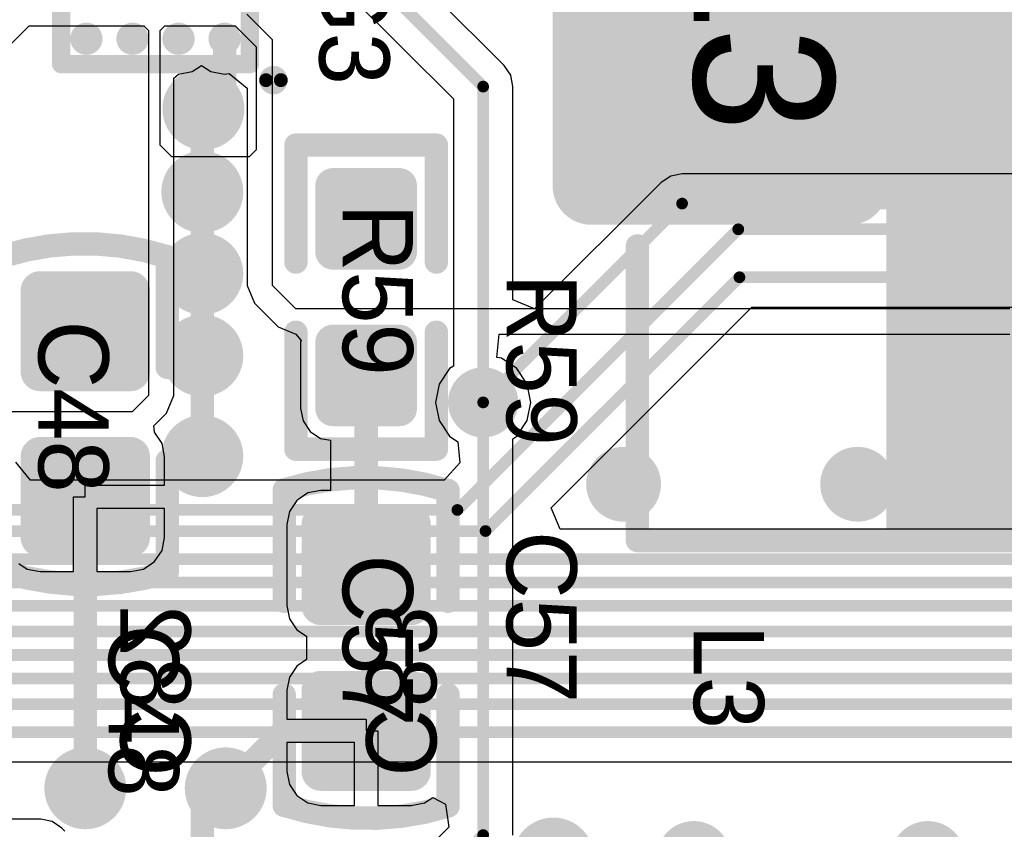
# Model space of a CAD drawing. Header units: millimetres. Extents: x 1.4 to 10.4, y 0 to 10.9.
# Tile 46 of 177: x 4.692 to 5.113, y 3.057 to 3.404. Entities that reach past the tile are written whole.
import ezdxf

# ---------------------------------------------------------------- set-up
doc = ezdxf.new("R2010")
doc.units = ezdxf.units.MM
doc.header["$MEASUREMENT"] = 0
for name, color, linetype in [('BottomLayer', 5, 'Continuous'), ('BottomOverlay', 54, 'Continuous'), ('DrillDrawing', 1, 'Continuous'), ('DrillGuide', 244, 'Continuous'), ('InternalPlane1', 76, 'Continuous'), ('InternalPlane2', 16, 'Continuous'), ('Mechanical31', 56, 'Continuous'), ('MultiLayer', 9, 'Continuous'), ('TopLayer', 1, 'Continuous'), ('TopOverlay', 2, 'Continuous'), ('TopPaste', 8, 'Continuous'), ('TopSolder', 216, 'Continuous')]:
    doc.layers.add(name, color=color, linetype=linetype)

msp = doc.modelspace()

# ---------------------------------------------------------------- linework, layer by layer
at = {"layer": 'BottomLayer'}
for p, q in [((4.89901, 3.38401), (4.79, 3.49302)), ((4.77198, 3.475), (4.87726, 3.36972)), ((4.90177, 3.37988), (4.89901, 3.38401)), ((4.90274, 3.375), (4.90177, 3.37988)), ((4.90274, 3.28383), (4.90274, 3.375)), ((4.87726, 3.36972), (4.87726, 3.25554)), ((4.97012, 3.33677), (4.96599, 3.33401)), ((4.975, 3.33774), (4.97012, 3.33677)), ((6.00972, 3.33774), (4.975, 3.33774)), ((4.96599, 3.33401), (4.91198, 3.28001)), ((4.91198, 3.28001), (4.90274, 3.28383)), ((4.91901, 3.19498), (5.00478, 3.28076)), ((5.00478, 3.28076), (5.99467, 3.28076)), ((4.87558, 3.25442), (4.87116, 3.2478)), ((4.87726, 3.25554), (4.87558, 3.25442)), ((4.87116, 3.2478), (4.86961, 3.24)), ((4.86961, 3.24), (4.87116, 3.2322)), ((4.87116, 3.2322), (4.87558, 3.22558)), ((4.87558, 3.22558), (4.8792, 3.22316)), ((4.8792, 3.22316), (4.88009, 3.21415)), ((4.69663, 3.20674), (4.69029, 3.21448)), ((4.88009, 3.21415), (4.87338, 3.20674)), ((4.87338, 3.20674), (4.69663, 3.20674)), ((4.92283, 3.18574), (4.91901, 3.19498)), ((5.91272, 3.18574), (4.92283, 3.18574)), ((3.88028, 3.08626), (5.984, 3.08626)), ((4.701, 3.06174), (3.86883, 3.06174)), ((4.70588, 3.06077), (4.701, 3.06174)), ((4.71001, 3.05801), (4.70588, 3.06077)), ((4.71132, 3.0567), (4.71001, 3.05801))]:
    msp.add_line(p, q, dxfattribs=at)
for points, const_width in [([(4.77, 3.495), (4.89, 3.375)], 0.005), ([(4.89, 3.24), (4.89, 3.375)], 0.005), ([(4.89, 3.24), (4.975, 3.325)], 0.005), ([(4.975, 3.325), (6.015, 3.325)], 0.005), ([(4.879, 3.194), (4.999, 3.314)], 0.005), ([(4.999, 3.314), (6.02, 3.314)], 0.005), ([(4.891, 3.185), (4.9995, 3.2935)], 0.005), ([(4.9995, 3.2935), (6.0175, 3.2935)], 0.005), ([(4.211, 3.194), (4.879, 3.194)], 0.005), ([(4.19, 3.185), (4.891, 3.185)], 0.005), ([(3.83, 3.173), (5.918, 3.173)], 0.005), ([(3.835, 3.163), (5.928, 3.163)], 0.005), ([(3.842, 3.153), (5.938, 3.153)], 0.005), ([(3.847, 3.142), (5.947, 3.142)], 0.005), ([(3.854, 3.132), (5.957, 3.132)], 0.005), ([(3.861, 3.122), (5.967, 3.122)], 0.005), ([(3.87, 3.111), (5.976, 3.111)], 0.005), ([(3.875, 3.099), (5.984, 3.099)], 0.005), ([(4.77, 3.065), (4.78, 3.075)], 0.01), ([(4.77, 3.01043), (4.77, 3.065)], 0.01)]:
    msp.add_lwpolyline(points, dxfattribs=dict(at, const_width=const_width))
for points, const_width in [([(4.76297, 3.36547, 1), (4.77797, 3.36547, 1)], 0.015), ([(4.88875, 3.375, 1), (4.89125, 3.375, 1)], 0.0025), ([(4.88875, 3.375, 1), (4.89125, 3.375, 1)], 0.0025), ([(4.7625, 3.33, 1), (4.7775, 3.33, 1)], 0.015), ([(4.97375, 3.325, 1), (4.97625, 3.325, 1)], 0.0025), ([(4.97375, 3.325, 1), (4.97625, 3.325, 1)], 0.0025), ([(4.99775, 3.314, 1), (5.00025, 3.314, 1)], 0.0025), ([(4.99775, 3.314, 1), (5.00025, 3.314, 1)], 0.0025), ([(4.7625, 3.295, 1), (4.7775, 3.295, 1)], 0.015), ([(4.99825, 3.2935, 1), (5.00075, 3.2935, 1)], 0.0025), ([(4.99825, 3.2935, 1), (5.00075, 3.2935, 1)], 0.0025), ([(4.7625, 3.26, 1), (4.7775, 3.26, 1)], 0.015), ([(4.885, 3.24, 1), (4.895, 3.24, 1)], 0.01), ([(4.88875, 3.24, 1), (4.89125, 3.24, 1)], 0.0025), ([(4.88875, 3.24, 1), (4.89125, 3.24, 1)], 0.0025), ([(4.7625, 3.217, 1), (4.7775, 3.217, 1)], 0.015), ([(4.944, 3.205, 1), (4.956, 3.205, 1)], 0.012), ([(5.044, 3.205, 1), (5.056, 3.205, 1)], 0.012), ([(4.87775, 3.194, 1), (4.88025, 3.194, 1)], 0.0025), ([(4.87775, 3.194, 1), (4.88025, 3.194, 1)], 0.0025), ([(4.88975, 3.185, 1), (4.89225, 3.185, 1)], 0.0025), ([(4.88975, 3.185, 1), (4.89225, 3.185, 1)], 0.0025), ([(4.7125, 3.075, 1), (4.7275, 3.075, 1)], 0.015), ([(4.7725, 3.075, 1), (4.7875, 3.075, 1)], 0.015), ([(4.7775, 3.075, 1), (4.7825, 3.075, 1)], 0.005), ([(4.7675, 3.065, 1), (4.7725, 3.065, 1)], 0.005), ([(4.7675, 3.065, 1), (4.7725, 3.065, 1)], 0.005), ([(4.9125, 3.045, 1), (4.9275, 3.045, 1)], 0.015)]:
    msp.add_lwpolyline(points, format="xyb", close=True, dxfattribs=dict(at, const_width=const_width))
at = {"layer": 'DrillDrawing'}
for points, const_width in [([(4.76672, 3.36547, 1), (4.77422, 3.36547, 1)], 0.0075), ([(4.76625, 3.33, 1), (4.77375, 3.33, 1)], 0.0075), ([(4.76625, 3.295, 1), (4.77375, 3.295, 1)], 0.0075), ([(4.76625, 3.26, 1), (4.77375, 3.26, 1)], 0.0075), ([(4.8875, 3.24, 1), (4.8925, 3.24, 1)], 0.005), ([(4.76625, 3.217, 1), (4.77375, 3.217, 1)], 0.0075), ([(4.947, 3.205, 1), (4.953, 3.205, 1)], 0.006), ([(5.047, 3.205, 1), (5.053, 3.205, 1)], 0.006), ([(4.71625, 3.075, 1), (4.72375, 3.075, 1)], 0.0075), ([(4.77625, 3.075, 1), (4.78375, 3.075, 1)], 0.0075)]:
    msp.add_lwpolyline(points, format="xyb", close=True, dxfattribs=dict(at, const_width=const_width))
at = {"layer": 'DrillGuide'}
for points, const_width in [([(4.76672, 3.36547, 1), (4.77422, 3.36547, 1)], 0.0075), ([(4.76625, 3.33, 1), (4.77375, 3.33, 1)], 0.0075), ([(4.76625, 3.295, 1), (4.77375, 3.295, 1)], 0.0075), ([(4.76625, 3.26, 1), (4.77375, 3.26, 1)], 0.0075), ([(4.8875, 3.24, 1), (4.8925, 3.24, 1)], 0.005), ([(4.76625, 3.217, 1), (4.77375, 3.217, 1)], 0.0075), ([(4.947, 3.205, 1), (4.953, 3.205, 1)], 0.006), ([(5.047, 3.205, 1), (5.053, 3.205, 1)], 0.006), ([(4.71625, 3.075, 1), (4.72375, 3.075, 1)], 0.0075), ([(4.77625, 3.075, 1), (4.78375, 3.075, 1)], 0.0075)]:
    msp.add_lwpolyline(points, format="xyb", close=True, dxfattribs=dict(at, const_width=const_width))
at = {"layer": 'InternalPlane1', "const_width": 0.015}
msp.add_lwpolyline([(4.8825, 3.24, 1), (4.8975, 3.24, 1)], format="xyb", close=True, dxfattribs=at)
at = {"layer": 'InternalPlane2'}
for points, const_width in [([(4.76172, 3.36547, 1), (4.77922, 3.36547, 1)], 0.0175), ([(4.76125, 3.33, 1), (4.77875, 3.33, 1)], 0.0175), ([(4.76125, 3.295, 1), (4.77875, 3.295, 1)], 0.0175), ([(4.76125, 3.26, 1), (4.77875, 3.26, 1)], 0.0175), ([(4.8825, 3.24, 1), (4.8975, 3.24, 1)], 0.015), ([(4.76125, 3.217, 1), (4.77875, 3.217, 1)], 0.0175), ([(4.942, 3.205, 1), (4.958, 3.205, 1)], 0.016), ([(5.042, 3.205, 1), (5.058, 3.205, 1)], 0.016), ([(4.71125, 3.075, 1), (4.72875, 3.075, 1)], 0.0175), ([(4.77125, 3.075, 1), (4.78875, 3.075, 1)], 0.0175), ([(4.91125, 3.045, 1), (4.92875, 3.045, 1)], 0.0175), ([(4.972, 3.045, 1), (4.988, 3.045, 1)], 0.016), ([(5.072, 3.045, 1), (5.088, 3.045, 1)], 0.016)]:
    msp.add_lwpolyline(points, format="xyb", close=True, dxfattribs=dict(at, const_width=const_width))
at = {"layer": 'MultiLayer'}
for points, const_width in [([(4.76297, 3.36547, 1), (4.77797, 3.36547, 1)], 0.015), ([(4.7625, 3.33, 1), (4.7775, 3.33, 1)], 0.015), ([(4.7625, 3.295, 1), (4.7775, 3.295, 1)], 0.015), ([(4.7625, 3.26, 1), (4.7775, 3.26, 1)], 0.015), ([(4.885, 3.24, 1), (4.895, 3.24, 1)], 0.01), ([(4.7625, 3.217, 1), (4.7775, 3.217, 1)], 0.015), ([(4.944, 3.205, 1), (4.956, 3.205, 1)], 0.012), ([(5.044, 3.205, 1), (5.056, 3.205, 1)], 0.012), ([(4.7125, 3.075, 1), (4.7275, 3.075, 1)], 0.015), ([(4.7725, 3.075, 1), (4.7875, 3.075, 1)], 0.015), ([(4.9125, 3.045, 1), (4.9275, 3.045, 1)], 0.015)]:
    msp.add_lwpolyline(points, format="xyb", close=True, dxfattribs=dict(at, const_width=const_width))
at = {"layer": 'TopLayer'}
for p, q in [((4.8, 3.395), (4.789, 3.406)), ((4.68, 3.385), (4.696, 3.401)), ((4.696, 3.401), (4.745, 3.401)), ((4.745, 3.401), (4.747, 3.399)), ((4.752, 3.399), (4.754, 3.401)), ((4.754, 3.401), (4.784, 3.401)), ((4.784, 3.401), (4.793, 3.392)), ((4.747, 3.399), (4.747, 3.243)), ((4.752, 3.35), (4.752, 3.399)), ((4.793, 3.392), (4.793, 3.348)), ((4.8, 3.29), (4.8, 3.395)), ((4.76566, 3.38142), (4.76968, 3.3841)), ((4.76968, 3.3841), (4.77371, 3.38142)), ((4.75782, 3.3786), (4.75984, 3.38026)), ((4.75782, 3.243), (4.75782, 3.3786)), ((4.75984, 3.38026), (4.76566, 3.38142)), ((4.77371, 3.38142), (4.77953, 3.38026)), ((4.77953, 3.38026), (4.78145, 3.38064)), ((4.78145, 3.38064), (4.78918, 3.3743)), ((4.78918, 3.3743), (4.78918, 3.29)), ((4.757, 3.345), (4.752, 3.35)), ((4.79, 3.345), (4.757, 3.345)), ((4.793, 3.348), (4.79, 3.345)), ((4.78918, 3.29), (4.79235, 3.28235)), ((4.81, 3.28), (4.8, 3.29)), ((4.79235, 3.28235), (4.79235, 3.28235)), ((4.79235, 3.28235), (4.80235, 3.27235)), ((5.115, 3.28), (4.81, 3.28)), ((4.80235, 3.27235), (4.81, 3.26918)), ((4.81, 3.26918), (4.81, 3.26918)), ((4.81, 3.26918), (4.81, 3.26918)), ((4.81, 3.26918), (4.81, 3.26918)), ((4.81, 3.26918), (4.81, 3.26918)), ((4.81, 3.26918), (4.81218, 3.26652)), ((4.89587, 3.25922), (4.89685, 3.26918)), ((4.89685, 3.26918), (5.115, 3.26918)), ((4.81218, 3.26652), (4.81202, 3.26571)), ((4.81202, 3.26571), (4.81202, 3.23736)), ((4.81218, 3.26652), (4.81218, 3.26652)), ((4.81218, 3.26652), (4.81218, 3.26652)), ((4.81218, 3.26652), (4.81218, 3.26652)), ((4.81218, 3.26652), (4.81218, 3.26652)), ((4.8978, 3.25884), (4.89587, 3.25922)), ((4.90442, 3.25442), (4.8978, 3.25884)), ((4.90884, 3.2478), (4.90442, 3.25442)), ((4.91039, 3.24), (4.90884, 3.2478)), ((4.747, 3.243), (4.74, 3.236)), ((4.75465, 3.23535), (4.75782, 3.243)), ((4.75782, 3.243), (4.75782, 3.243)), ((4.90884, 3.2322), (4.91039, 3.24)), ((4.74, 3.236), (4.681, 3.236)), ((4.74935, 3.23004), (4.75465, 3.23535)), ((4.81202, 3.23736), (4.81307, 3.23208)), ((4.81307, 3.23208), (4.81606, 3.2276)), ((4.90442, 3.22558), (4.90884, 3.2322)), ((4.74962, 3.22722), (4.74935, 3.23004)), ((4.75279, 3.22248), (4.74962, 3.22722)), ((4.81606, 3.2276), (4.82054, 3.2246)), ((4.82054, 3.2246), (4.82471, 3.22378)), ((4.82471, 3.22378), (4.82471, 3.20237)), ((4.90274, 3.22446), (4.90442, 3.22558)), ((4.90274, 3.055), (4.90274, 3.22446)), ((4.7539, 3.21689), (4.75279, 3.22248)), ((4.7539, 3.20457), (4.7539, 3.21689)), ((4.72, 3.19957), (4.72, 3.20457)), ((4.72, 3.20457), (4.7539, 3.20457)), ((4.82071, 3.20237), (4.81512, 3.20126)), ((4.82471, 3.20237), (4.82071, 3.20237)), ((4.715, 3.16763), (4.715, 3.19957)), ((4.715, 3.19957), (4.72, 3.19957)), ((4.81038, 3.19809), (4.80721, 3.19335)), ((4.81512, 3.20126), (4.81038, 3.19809)), ((4.7539, 3.19457), (4.725, 3.19457)), ((4.725, 3.19457), (4.725, 3.16763)), ((4.7539, 3.18224), (4.7539, 3.19457)), ((4.80721, 3.19335), (4.8061, 3.18776)), ((4.8061, 3.18776), (4.8061, 3.15311)), ((4.75279, 3.17665), (4.7539, 3.18224)), ((4.74962, 3.17191), (4.75279, 3.17665)), ((4.69156, 3.17112), (4.69512, 3.16874)), ((4.69512, 3.16874), (4.70071, 3.16763)), ((4.73929, 3.16763), (4.74488, 3.16874)), ((4.74488, 3.16874), (4.74962, 3.17191)), ((4.70071, 3.16763), (4.715, 3.16763)), ((4.725, 3.16763), (4.73929, 3.16763)), ((4.8061, 3.15311), (4.80721, 3.14752)), ((4.80721, 3.14752), (4.81038, 3.14278)), ((4.81038, 3.14278), (4.81453, 3.14)), ((4.81453, 3.14), (4.81453, 3.13)), ((4.81453, 3.13), (4.81038, 3.12722)), ((4.81038, 3.12722), (4.80721, 3.12248)), ((4.80721, 3.12248), (4.8061, 3.11689)), ((4.8061, 3.11689), (4.8061, 3.10457)), ((4.8061, 3.10457), (4.84, 3.10457)), ((4.84, 3.10457), (4.84, 3.09957)), ((4.84, 3.09957), (4.845, 3.09957)), ((4.845, 3.09957), (4.845, 3.06763)), ((4.835, 3.09457), (4.8061, 3.09457)), ((4.8061, 3.09457), (4.8061, 3.08224)), ((4.835, 3.06763), (4.835, 3.09457)), ((4.8061, 3.08224), (4.80721, 3.07665)), ((4.80721, 3.07665), (4.81038, 3.07191)), ((4.81038, 3.07191), (4.81512, 3.06874)), ((4.86488, 3.06874), (4.86844, 3.07112)), ((4.86844, 3.07112), (4.87384, 3.06823)), ((4.81512, 3.06874), (4.82071, 3.06763)), ((4.82071, 3.06763), (4.835, 3.06763)), ((4.845, 3.06763), (4.85929, 3.06763)), ((4.85929, 3.06763), (4.86488, 3.06874)), ((4.87384, 3.06823), (4.87531, 3.05834)), ((4.87531, 3.05834), (4.86472, 3.04774))]:
    msp.add_line(p, q, dxfattribs=at)
for points, const_width in [([(4.71801, 3.39547, 1), (4.72293, 3.39547, 1)], 0.00492), ([(4.7377, 3.39547, 1), (4.74262, 3.39547, 1)], 0.00492), ([(4.75738, 3.39547, 1), (4.7623, 3.39547, 1)], 0.00492), ([(4.77703, 3.39547, 1), (4.78203, 3.39547, 1)], 0.005), ([(4.77707, 3.39547, 1), (4.78199, 3.39547, 1)], 0.00492), ([(4.76297, 3.36547, 1), (4.77797, 3.36547, 1)], 0.015), ([(4.7675, 3.365, 1), (4.7725, 3.365, 1)], 0.005), ([(4.7675, 3.365, 1), (4.7725, 3.365, 1)], 0.005), ([(4.76797, 3.36547, 1), (4.77297, 3.36547, 1)], 0.005), ([(4.76797, 3.36547, 1), (4.77297, 3.36547, 1)], 0.005), ([(4.77703, 3.36547, 1), (4.78203, 3.36547, 1)], 0.005), ([(4.77703, 3.36547, 1), (4.78203, 3.36547, 1)], 0.005), ([(4.7625, 3.33, 1), (4.7775, 3.33, 1)], 0.015), ([(4.92933, 3.33248, 1), (4.94311, 3.33248, 1)], 0.01378), ([(5.03957, 3.33248, 1), (5.05335, 3.33248, 1)], 0.01378), ([(4.82406, 3.33264, 1), (4.8276, 3.33264, 1)], 0.00354), ([(4.8524, 3.33264, 1), (4.85594, 3.33264, 1)], 0.00354), ([(4.7675, 3.33, 1), (4.7725, 3.33, 1)], 0.005), ([(4.7675, 3.33, 1), (4.7725, 3.33, 1)], 0.005), ([(4.7625, 3.295, 1), (4.7775, 3.295, 1)], 0.015), ([(4.82406, 3.30429, 1), (4.8276, 3.30429, 1)], 0.00354), ([(4.8524, 3.30429, 1), (4.85594, 3.30429, 1)], 0.00354), ([(4.7675, 3.295, 1), (4.7725, 3.295, 1)], 0.005), ([(4.7675, 3.295, 1), (4.7725, 3.295, 1)], 0.005), ([(4.69854, 3.28776, 1), (4.70287, 3.28776, 1)], 0.00433), ([(4.73713, 3.28776, 1), (4.74146, 3.28776, 1)], 0.00433), ([(4.7625, 3.26, 1), (4.7775, 3.26, 1)], 0.015), ([(4.82406, 3.26571, 1), (4.8276, 3.26571, 1)], 0.00354), ([(4.8524, 3.26571, 1), (4.85594, 3.26571, 1)], 0.00354), ([(4.7675, 3.26, 1), (4.7725, 3.26, 1)], 0.005), ([(4.7675, 3.26, 1), (4.7725, 3.26, 1)], 0.005), ([(4.69854, 3.25311, 1), (4.70287, 3.25311, 1)], 0.00433), ([(4.73713, 3.25311, 1), (4.74146, 3.25311, 1)], 0.00433), ([(4.8375, 3.25154, 1), (4.8425, 3.25154, 1)], 0.005), ([(4.885, 3.24, 1), (4.895, 3.24, 1)], 0.01), ([(4.82406, 3.23736, 1), (4.8276, 3.23736, 1)], 0.00354), ([(4.8524, 3.23736, 1), (4.85594, 3.23736, 1)], 0.00354), ([(4.88875, 3.24, 1), (4.89125, 3.24, 1)], 0.0025), ([(4.7625, 3.217, 1), (4.7775, 3.217, 1)], 0.015), ([(4.69854, 3.21689, 1), (4.70287, 3.21689, 1)], 0.00433), ([(4.73713, 3.21689, 1), (4.74146, 3.21689, 1)], 0.00433), ([(4.7675, 3.217, 1), (4.7725, 3.217, 1)], 0.005), ([(4.944, 3.205, 1), (4.956, 3.205, 1)], 0.012), ([(5.044, 3.205, 1), (5.056, 3.205, 1)], 0.012), ([(4.7175, 3.19957, 1), (4.7225, 3.19957, 1)], 0.005), ([(4.81854, 3.18776, 1), (4.82287, 3.18776, 1)], 0.00433), ([(4.85713, 3.18776, 1), (4.86146, 3.18776, 1)], 0.00433), ([(4.69854, 3.18224, 1), (4.70287, 3.18224, 1)], 0.00433), ([(4.73713, 3.18224, 1), (4.74146, 3.18224, 1)], 0.00433), ([(4.8375, 3.17043, 1), (4.8425, 3.17043, 1)], 0.005), ([(4.81854, 3.15311, 1), (4.82287, 3.15311, 1)], 0.00433), ([(4.85713, 3.15311, 1), (4.86146, 3.15311, 1)], 0.00433), ([(4.81854, 3.11689, 1), (4.82287, 3.11689, 1)], 0.00433), ([(4.85713, 3.11689, 1), (4.86146, 3.11689, 1)], 0.00433), ([(4.80207, 3.09957, 1), (4.80707, 3.09957, 1)], 0.005), ([(4.80207, 3.09957, 1), (4.80707, 3.09957, 1)], 0.005), ([(4.8375, 3.09957, 1), (4.8425, 3.09957, 1)], 0.005), ([(4.7125, 3.075, 1), (4.7275, 3.075, 1)], 0.015), ([(4.7725, 3.075, 1), (4.7875, 3.075, 1)], 0.015), ([(4.81854, 3.08224, 1), (4.82287, 3.08224, 1)], 0.00433), ([(4.85713, 3.08224, 1), (4.86146, 3.08224, 1)], 0.00433), ([(4.7175, 3.075, 1), (4.7225, 3.075, 1)], 0.005), ([(4.7775, 3.075, 1), (4.7825, 3.075, 1)], 0.005), ([(4.9125, 3.045, 1), (4.9275, 3.045, 1)], 0.015), ([(4.88875, 3.055, 1), (4.89125, 3.055, 1)], 0.0025), ([(4.88875, 3.055, 1), (4.89125, 3.055, 1)], 0.0025)]:
    msp.add_lwpolyline(points, format="xyb", close=True, dxfattribs=dict(at, const_width=const_width))
for points, const_width in [([(4.77953, 3.36547), (4.77953, 3.39547)], 0.01), ([(4.77, 3.365), (4.77047, 3.36547)], 0.01), ([(4.77, 3.33), (4.77, 3.365)], 0.01), ([(4.77047, 3.36547), (4.77953, 3.36547)], 0.01), ([(4.77, 3.295), (4.77, 3.33)], 0.01), ([(4.77, 3.26), (4.77, 3.295)], 0.01), ([(4.77, 3.217), (4.77, 3.26)], 0.01), ([(4.84, 3.17043), (4.84, 3.25154)], 0.01), ([(4.89, 3.055), (4.89, 3.24)], 0.005), ([(4.72, 3.075), (4.72, 3.19957)], 0.01), ([(4.78, 3.075), (4.80457, 3.09957)], 0.01), ([(4.80457, 3.09957), (4.84, 3.09957)], 0.01), ([(4.87, 3.035), (4.89, 3.055)], 0.005)]:
    msp.add_lwpolyline(points, dxfattribs=dict(at, const_width=const_width))
for points in [[(5.04646, 3.3187), (5.04646, 3.5313), (4.93622, 3.3187), (4.93622, 3.5313)], [(5.06024, 3.33248), (5.06024, 3.51752), (4.92244, 3.33248), (4.92244, 3.51752)], [(4.85417, 3.30075), (4.85417, 3.33618), (4.82583, 3.30075), (4.82583, 3.33618)], [(4.85772, 3.30429), (4.85772, 3.33264), (4.82228, 3.30429), (4.82228, 3.33264)], [(4.73929, 3.24878), (4.73929, 3.29209), (4.70071, 3.24878), (4.70071, 3.29209)], [(4.74362, 3.25311), (4.74362, 3.28776), (4.69638, 3.25311), (4.69638, 3.28776)], [(4.85417, 3.23382), (4.85417, 3.26925), (4.82583, 3.23382), (4.82583, 3.26925)], [(4.85772, 3.23736), (4.85772, 3.26571), (4.82228, 3.23736), (4.82228, 3.26571)], [(4.73929, 3.17791), (4.73929, 3.22122), (4.70071, 3.17791), (4.70071, 3.22122)], [(4.74362, 3.18224), (4.74362, 3.21689), (4.69638, 3.18224), (4.69638, 3.21689)], [(4.85929, 3.14878), (4.85929, 3.19209), (4.82071, 3.14878), (4.82071, 3.19209)], [(4.86362, 3.15311), (4.86362, 3.18776), (4.81638, 3.15311), (4.81638, 3.18776)], [(4.85929, 3.07791), (4.85929, 3.12122), (4.82071, 3.07791), (4.82071, 3.12122)], [(4.86362, 3.08224), (4.86362, 3.11689), (4.81638, 3.08224), (4.81638, 3.11689)]]:
    msp.add_solid(points, dxfattribs=at)
at = {"layer": 'TopOverlay'}
for points, const_width in [([(4.70965, 3.38465), (4.70965, 3.46535)], 0.00787), ([(4.79035, 3.38465), (4.79035, 3.46535)], 0.00787), ([(4.70965, 3.38465), (4.79035, 3.38465)], 0.00787), ([(4.81, 3.35), (4.87, 3.35)], 0.01), ([(4.81, 3.3), (4.81, 3.35)], 0.01), ([(4.87, 3.3), (4.87, 3.35)], 0.01), ([(4.95591, 3.18091), (4.95591, 3.30689)], 0.01), ([(4.755, 3.255), (4.755, 3.30233)], 0.01), ([(4.81, 3.22), (4.81, 3.27)], 0.01), ([(4.87, 3.22), (4.87, 3.27)], 0.01), ([(4.81, 3.22), (4.87, 3.22)], 0.01), ([(4.755, 3.1674), (4.755, 3.215)], 0.01), ([(4.805, 3.155), (4.805, 3.20261)], 0.01), ([(4.875, 3.155), (4.875, 3.20233)], 0.01), ([(4.95591, 3.18091), (4.97559, 3.18091)], 0.01), ([(4.97559, 3.18091), (5.44409, 3.18091)], 0.01), ([(4.805, 3.06767), (4.805, 3.115)], 0.01), ([(4.875, 3.0674), (4.875, 3.115)], 0.01)]:
    msp.add_lwpolyline(points, dxfattribs=dict(at, const_width=const_width))
for points, const_width in [([(4.70768, 3.38465, 1), (4.71161, 3.38465, 1)], 0.00394), ([(4.70768, 3.38465, 1), (4.71161, 3.38465, 1)], 0.00394), ([(4.78839, 3.38465, 1), (4.79232, 3.38465, 1)], 0.00394), ([(4.78839, 3.38465, 1), (4.79232, 3.38465, 1)], 0.00394), ([(4.80354, 3.37776, 1), (4.79724, 3.37776, 1)], 0.00591), ([(4.79577, 3.37776, 1), (4.79872, 3.37776, 1)], 0.00295), ([(4.80207, 3.37776, 1), (4.80502, 3.37776, 1)], 0.00295), ([(4.8075, 3.35, 1), (4.8125, 3.35, 1)], 0.005), ([(4.8075, 3.35, 1), (4.8125, 3.35, 1)], 0.005), ([(4.8675, 3.35, 1), (4.8725, 3.35, 1)], 0.005), ([(4.8675, 3.35, 1), (4.8725, 3.35, 1)], 0.005), ([(4.95341, 3.30689, 1), (4.95841, 3.30689, 1)], 0.005), ([(4.75226, 3.30233, 1), (4.75726, 3.30233, 1)], 0.005), ([(4.7525, 3.30233, 1), (4.7575, 3.30233, 1)], 0.005), ([(4.8075, 3.3, 1), (4.8125, 3.3, 1)], 0.005), ([(4.8675, 3.3, 1), (4.8725, 3.3, 1)], 0.005), ([(4.8075, 3.27, 1), (4.8125, 3.27, 1)], 0.005), ([(4.8675, 3.27, 1), (4.8725, 3.27, 1)], 0.005), ([(4.7525, 3.255, 1), (4.7575, 3.255, 1)], 0.005), ([(4.8075, 3.22, 1), (4.8125, 3.22, 1)], 0.005), ([(4.8075, 3.22, 1), (4.8125, 3.22, 1)], 0.005), ([(4.8675, 3.22, 1), (4.8725, 3.22, 1)], 0.005), ([(4.8675, 3.22, 1), (4.8725, 3.22, 1)], 0.005), ([(4.7525, 3.215, 1), (4.7575, 3.215, 1)], 0.005), ([(4.8025, 3.20261, 1), (4.8075, 3.20261, 1)], 0.005), ([(4.80265, 3.20261, 1), (4.80765, 3.20261, 1)], 0.005), ([(4.87226, 3.20233, 1), (4.87726, 3.20233, 1)], 0.005), ([(4.8725, 3.20233, 1), (4.8775, 3.20233, 1)], 0.005), ([(4.95341, 3.18091, 1), (4.95841, 3.18091, 1)], 0.005), ([(4.95341, 3.18091, 1), (4.95841, 3.18091, 1)], 0.005), ([(4.97309, 3.18091, 1), (4.97809, 3.18091, 1)], 0.005), ([(4.97309, 3.18091, 1), (4.97809, 3.18091, 1)], 0.005), ([(4.75235, 3.1674, 1), (4.75735, 3.1674, 1)], 0.005), ([(4.7525, 3.1674, 1), (4.7575, 3.1674, 1)], 0.005), ([(4.8025, 3.155, 1), (4.8075, 3.155, 1)], 0.005), ([(4.8725, 3.155, 1), (4.8775, 3.155, 1)], 0.005), ([(4.8025, 3.115, 1), (4.8075, 3.115, 1)], 0.005), ([(4.8725, 3.115, 1), (4.8775, 3.115, 1)], 0.005), ([(4.8025, 3.06767, 1), (4.8075, 3.06767, 1)], 0.005), ([(4.80274, 3.06767, 1), (4.80774, 3.06767, 1)], 0.005), ([(4.87235, 3.0674, 1), (4.87735, 3.0674, 1)], 0.005), ([(4.8725, 3.0674, 1), (4.8775, 3.0674, 1)], 0.005)]:
    msp.add_lwpolyline(points, format="xyb", close=True, dxfattribs=dict(at, const_width=const_width))
at = {"layer": 'TopOverlay', "const_width": 0.01}
for points in [[(4.68515, 3.3026, -0.154963), (4.75476, 3.30233)], [(4.80515, 3.20261, -0.154963), (4.87476, 3.20233)], [(4.75485, 3.1674, -0.154963), (4.68524, 3.16767)], [(4.87485, 3.0674, -0.154963), (4.80524, 3.06767)]]:
    msp.add_lwpolyline(points, format="xyb", dxfattribs=at)
at = {"layer": 'TopOverlay'}
msp.add_solid([(5.3378, 3.18093), (5.3378, 3.66912), (5.06221, 3.18093), (5.06221, 3.66912)], dxfattribs=at)
at = {"layer": 'TopPaste'}
for points, const_width in [([(4.71801, 3.39547, 1), (4.72293, 3.39547, 1)], 0.00492), ([(4.7377, 3.39547, 1), (4.74262, 3.39547, 1)], 0.00492), ([(4.75738, 3.39547, 1), (4.7623, 3.39547, 1)], 0.00492), ([(4.77707, 3.39547, 1), (4.78199, 3.39547, 1)], 0.00492), ([(4.9313, 3.33248, 1), (4.94114, 3.33248, 1)], 0.00984), ([(5.04154, 3.33248, 1), (5.05138, 3.33248, 1)], 0.00984), ([(4.82406, 3.33264, 1), (4.8276, 3.33264, 1)], 0.00354), ([(4.8524, 3.33264, 1), (4.85594, 3.33264, 1)], 0.00354), ([(4.82406, 3.30429, 1), (4.8276, 3.30429, 1)], 0.00354), ([(4.8524, 3.30429, 1), (4.85594, 3.30429, 1)], 0.00354), ([(4.69854, 3.28776, 1), (4.70287, 3.28776, 1)], 0.00433), ([(4.73713, 3.28776, 1), (4.74146, 3.28776, 1)], 0.00433), ([(4.82406, 3.26571, 1), (4.8276, 3.26571, 1)], 0.00354), ([(4.8524, 3.26571, 1), (4.85594, 3.26571, 1)], 0.00354), ([(4.69854, 3.25311, 1), (4.70287, 3.25311, 1)], 0.00433), ([(4.73713, 3.25311, 1), (4.74146, 3.25311, 1)], 0.00433), ([(4.82406, 3.23736, 1), (4.8276, 3.23736, 1)], 0.00354), ([(4.8524, 3.23736, 1), (4.85594, 3.23736, 1)], 0.00354), ([(4.69854, 3.21689, 1), (4.70287, 3.21689, 1)], 0.00433), ([(4.73713, 3.21689, 1), (4.74146, 3.21689, 1)], 0.00433), ([(4.81854, 3.18776, 1), (4.82287, 3.18776, 1)], 0.00433), ([(4.85713, 3.18776, 1), (4.86146, 3.18776, 1)], 0.00433), ([(4.69854, 3.18224, 1), (4.70287, 3.18224, 1)], 0.00433), ([(4.73713, 3.18224, 1), (4.74146, 3.18224, 1)], 0.00433), ([(4.81854, 3.15311, 1), (4.82287, 3.15311, 1)], 0.00433), ([(4.85713, 3.15311, 1), (4.86146, 3.15311, 1)], 0.00433), ([(4.81854, 3.11689, 1), (4.82287, 3.11689, 1)], 0.00433), ([(4.85713, 3.11689, 1), (4.86146, 3.11689, 1)], 0.00433), ([(4.81854, 3.08224, 1), (4.82287, 3.08224, 1)], 0.00433), ([(4.85713, 3.08224, 1), (4.86146, 3.08224, 1)], 0.00433)]:
    msp.add_lwpolyline(points, format="xyb", close=True, dxfattribs=dict(at, const_width=const_width))
for points in [[(5.04646, 3.32264), (5.04646, 3.52736), (4.93622, 3.32264), (4.93622, 3.52736)], [(5.0563, 3.33248), (5.0563, 3.51752), (4.92638, 3.33248), (4.92638, 3.51752)], [(4.85417, 3.30075), (4.85417, 3.33618), (4.82583, 3.30075), (4.82583, 3.33618)], [(4.85772, 3.30429), (4.85772, 3.33264), (4.82228, 3.30429), (4.82228, 3.33264)], [(4.73929, 3.24878), (4.73929, 3.29209), (4.70071, 3.24878), (4.70071, 3.29209)], [(4.74362, 3.25311), (4.74362, 3.28776), (4.69638, 3.25311), (4.69638, 3.28776)], [(4.85417, 3.23382), (4.85417, 3.26925), (4.82583, 3.23382), (4.82583, 3.26925)], [(4.85772, 3.23736), (4.85772, 3.26571), (4.82228, 3.23736), (4.82228, 3.26571)], [(4.73929, 3.17791), (4.73929, 3.22122), (4.70071, 3.17791), (4.70071, 3.22122)], [(4.74362, 3.18224), (4.74362, 3.21689), (4.69638, 3.18224), (4.69638, 3.21689)], [(4.85929, 3.14878), (4.85929, 3.19209), (4.82071, 3.14878), (4.82071, 3.19209)], [(4.86362, 3.15311), (4.86362, 3.18776), (4.81638, 3.15311), (4.81638, 3.18776)], [(4.85929, 3.07791), (4.85929, 3.12122), (4.82071, 3.07791), (4.82071, 3.12122)], [(4.86362, 3.08224), (4.86362, 3.11689), (4.81638, 3.08224), (4.81638, 3.11689)]]:
    msp.add_solid(points, dxfattribs=at)
at = {"layer": 'TopSolder'}
for points, const_width in [([(4.71703, 3.39547, 1), (4.72392, 3.39547, 1)], 0.00689), ([(4.73671, 3.39547, 1), (4.7436, 3.39547, 1)], 0.00689), ([(4.7564, 3.39547, 1), (4.76329, 3.39547, 1)], 0.00689), ([(4.77608, 3.39547, 1), (4.78297, 3.39547, 1)], 0.00689), ([(4.92795, 3.33248, 1), (4.94449, 3.33248, 1)], 0.01654), ([(5.03819, 3.33248, 1), (5.05472, 3.33248, 1)], 0.01654), ([(4.82206, 3.33264, 1), (4.8296, 3.33264, 1)], 0.00754), ([(4.8504, 3.33264, 1), (4.85794, 3.33264, 1)], 0.00754), ([(4.82206, 3.30429, 1), (4.8296, 3.30429, 1)], 0.00754), ([(4.8504, 3.30429, 1), (4.85794, 3.30429, 1)], 0.00754), ([(4.69654, 3.28776, 1), (4.70487, 3.28776, 1)], 0.00833), ([(4.73513, 3.28776, 1), (4.74346, 3.28776, 1)], 0.00833), ([(4.82206, 3.26571, 1), (4.8296, 3.26571, 1)], 0.00754), ([(4.8504, 3.26571, 1), (4.85794, 3.26571, 1)], 0.00754), ([(4.69654, 3.25311, 1), (4.70487, 3.25311, 1)], 0.00833), ([(4.73513, 3.25311, 1), (4.74346, 3.25311, 1)], 0.00833), ([(4.82206, 3.23736, 1), (4.8296, 3.23736, 1)], 0.00754), ([(4.8504, 3.23736, 1), (4.85794, 3.23736, 1)], 0.00754), ([(4.69654, 3.21689, 1), (4.70487, 3.21689, 1)], 0.00833), ([(4.73513, 3.21689, 1), (4.74346, 3.21689, 1)], 0.00833), ([(4.81654, 3.18776, 1), (4.82487, 3.18776, 1)], 0.00833), ([(4.85513, 3.18776, 1), (4.86346, 3.18776, 1)], 0.00833), ([(4.69654, 3.18224, 1), (4.70487, 3.18224, 1)], 0.00833), ([(4.73513, 3.18224, 1), (4.74346, 3.18224, 1)], 0.00833), ([(4.81654, 3.15311, 1), (4.82487, 3.15311, 1)], 0.00833), ([(4.85513, 3.15311, 1), (4.86346, 3.15311, 1)], 0.00833), ([(4.81654, 3.11689, 1), (4.82487, 3.11689, 1)], 0.00833), ([(4.85513, 3.11689, 1), (4.86346, 3.11689, 1)], 0.00833), ([(4.81654, 3.08224, 1), (4.82487, 3.08224, 1)], 0.00833), ([(4.85513, 3.08224, 1), (4.86346, 3.08224, 1)], 0.00833)]:
    msp.add_lwpolyline(points, format="xyb", close=True, dxfattribs=dict(at, const_width=const_width))
for points in [[(5.04646, 3.31594), (5.04646, 3.53406), (4.93622, 3.31594), (4.93622, 3.53406)], [(5.06299, 3.33248), (5.06299, 3.51752), (4.91969, 3.33248), (4.91969, 3.51752)], [(4.85417, 3.29675), (4.85417, 3.34018), (4.82583, 3.29675), (4.82583, 3.34018)], [(4.86172, 3.30429), (4.86172, 3.33264), (4.81828, 3.30429), (4.81828, 3.33264)], [(4.73929, 3.24478), (4.73929, 3.29609), (4.70071, 3.24478), (4.70071, 3.29609)], [(4.74762, 3.25311), (4.74762, 3.28776), (4.69238, 3.25311), (4.69238, 3.28776)], [(4.85417, 3.22982), (4.85417, 3.27325), (4.82583, 3.22982), (4.82583, 3.27325)], [(4.86172, 3.23736), (4.86172, 3.26571), (4.81828, 3.23736), (4.81828, 3.26571)], [(4.73929, 3.17391), (4.73929, 3.22522), (4.70071, 3.17391), (4.70071, 3.22522)], [(4.74762, 3.18224), (4.74762, 3.21689), (4.69238, 3.18224), (4.69238, 3.21689)], [(4.85929, 3.14478), (4.85929, 3.19609), (4.82071, 3.14478), (4.82071, 3.19609)], [(4.86762, 3.15311), (4.86762, 3.18776), (4.81238, 3.15311), (4.81238, 3.18776)], [(4.85929, 3.07391), (4.85929, 3.12522), (4.82071, 3.07391), (4.82071, 3.12522)], [(4.86762, 3.08224), (4.86762, 3.11689), (4.81238, 3.08224), (4.81238, 3.11689)]]:
    msp.add_solid(points, dxfattribs=at)

# ---------------------------------------------------------------- texts
at = {"layer": 'BottomOverlay', "text_generation_flag": 2}
for s, p in [('C82', (4.735, 3.08)), ('C83', (4.84, 3.08))]:
    msp.add_text(s, height=0.03, rotation=270, dxfattribs=at).set_placement(p)
at = {"layer": 'Mechanical31'}
for s, height, p in [('L3', 0.06, (4.98, 3.445)), ('R59', 0.03, (4.83, 3.325)), ('C48', 0.03, (4.7, 3.275)), ('C57', 0.03, (4.83, 3.175))]:
    msp.add_text(s, height=height, rotation=270, dxfattribs=at).set_placement(p)
at = {"layer": 'TopOverlay'}
for s, p in [('REG3', (4.82, 3.485)), ('R59', (4.9, 3.295)), ('C57', (4.9, 3.185)), ('C48', (4.73, 3.145)), ('L3', (4.98, 3.145))]:
    msp.add_text(s, height=0.03, rotation=270, dxfattribs=at).set_placement(p)

doc.saveas('drawing.dxf')
